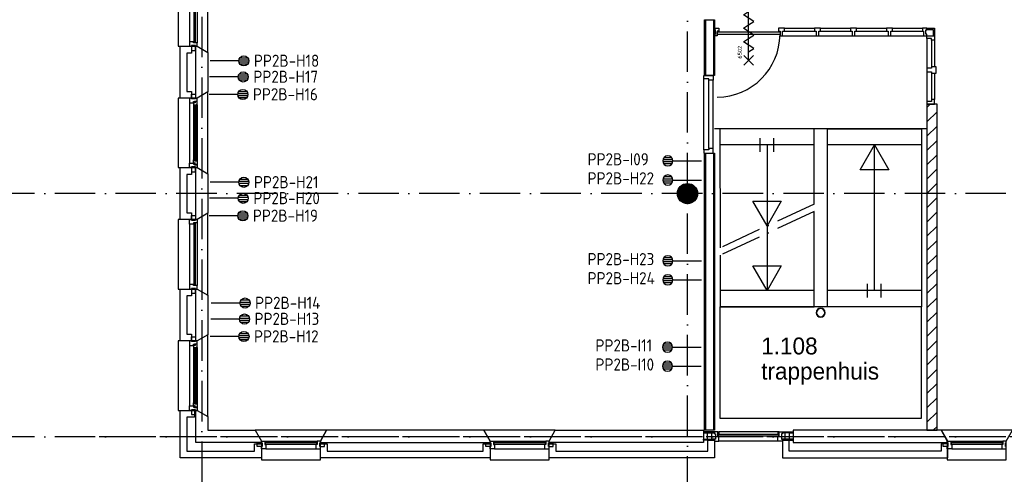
# Model space of a CAD drawing. Header units: millimetres. Extents: x -6587 to 112313, y 244 to 84344.
# Tile 25 of 42: x 65275 to 79872, y 8742 to 15484. Entities that reach past the tile are written whole.
import ezdxf
from ezdxf.enums import TextEntityAlignment as Align

# ---------------------------------------------------------------- set-up
doc = ezdxf.new("R2010")
doc.units = ezdxf.units.MM
doc.header["$LTSCALE"] = 100
doc.linetypes.add('DASHDOT', pattern=[9, 6, -1.5, 0, -1.5])
doc.layers.get('0').update_dxf_attribs({"linetype": 'CONTINUOUS'})
for name, color, linetype in [('AL$1----_ALGEMEEN', 7, 'CONTINUOUS'), ('AL$2----_RENVOOI', 7, 'CONTINUOUS'), ('AL$7----_STRAMIEN', 1, 'DASHDOT'), ('AL21----_BUITENWAND', 4, 'CONTINUOUS'), ('AL21K---_ISOLATIE', 1, 'CONTINUOUS'), ('AL22----_BINNENWAND', 7, 'CONTINUOUS'), ('AL24----_TRAPPEN', 7, 'CONTINUOUS'), ('AL28----_KONSTRUKTIE', 3, 'CONTINUOUS'), ('AL31----_BUITENKOZ', 7, 'CONTINUOUS'), ('AL32----_BINNENKOZ', 7, 'CONTINUOUS'), ('AL65----_BEVEILIGING', 7, 'CONTINUOUS'), ('ALN-----_BLOCKNAAM', 2, 'CONTINUOUS'), ('ALXAA---_GEWBETON', 12, 'CONTINUOUS'), ('ALXAB---_PREFABBETON', 1, 'CONTINUOUS'), ('ALXOU---_GLAS', 7, 'CONTINUOUS'), ('BOUW', 8, 'CONTINUOUS'), ('EB6441--_ATTRIB', 2, 'CONTINUOUS'), ('EL6441--_DATACOM', 3, 'CONTINUOUS')]:
    doc.layers.add(name, color=color, linetype=linetype)
doc.styles.add('1_8', font='iso', dxfattribs={"width": 0.7, "height": 1.8})
doc.styles.add('BURO-025', font='BUROFONT.shx', dxfattribs={"height": 250})
doc.styles.get("Standard").update_dxf_attribs({"font": 'iso.shx'})

# ---------------------------------------------------------------- blocks, each defined once
blk = doc.blocks.new('ES4X2')
for p, q in [((-0.45, 1.4), (-0.45, 2.6)), ((-0.15, 1.27), (-0.15, 2.73)), ((0.15, 1.27), (0.15, 2.73)), ((0.45, 1.4), (0.45, 2.6)), ((0, 1.25), (0, -3))]:
    blk.add_line(p, q)
blk.add_circle((0, 2), 0.75)
at = {"style": '1_8', "flags": 8}
for tag, p in [('NUMMER', (1.25, 3.5)), ('CODE', (-1.25, 3.5))]:
    blk.add_attdef(tag, text='', height=1.8, rotation=90, dxfattribs=at).set_placement(p, align=Align.MIDDLE_LEFT)
blk.add_attdef('M_CODE', text='', height=1.8, dxfattribs=at).set_placement((0, 0), align=Align.MIDDLE_CENTER)
blk = doc.blocks.new('RONDBUIS219X8')
at = {"color": 0, "linetype": 'Continuous'}
for points in [[(109.55, 0, 1), (-109.55, 0, 1)], [(101.55, 0, 1), (-101.55, 0, 1)]]:
    blk.add_lwpolyline(points, format="xyb", close=True, dxfattribs=at)
blk = doc.blocks.new('6502')
at = {"layer": 'AL65----_BEVEILIGING', "linetype": 'Continuous'}
for points in [[(-495, -70), (-355, 70)], [(-495, 70), (-355, -70)], [(-425, 0), (425, 0)], [(-300, 0), (-250, -75), (-150, 75), (-100, 0)], [(-100, 0), (-50, -75), (50, 75), (100, 0)], [(100, 0), (150, -75), (250, 75), (300, 0)], [(355, -70), (495, 70)], [(355, 70), (495, -70)]]:
    blk.add_lwpolyline(points, dxfattribs=at)
at = {"layer": 'ALN-----_BLOCKNAAM', "linetype": 'Continuous'}
blk.add_text('6502', height=61, dxfattribs=at).set_placement((-400, 100))
blk = doc.blocks.new('VER90')
at = {"linetype": 'Continuous'}
blk.add_lwpolyline([(45, 139), (-45, 139), (-45, 67), (-28, 67), (-28, 0), (28, 0), (28, 67), (45, 67)], close=True, dxfattribs=at)
at = {"layer": 'ALN-----_BLOCKNAAM', "linetype": 'Continuous'}
blk.add_text('VER90', height=1, dxfattribs=at).set_placement((0, 0))

msp = doc.modelspace()

# ---------------------------------------------------------------- hatches: boundary and pattern name
at = {"layer": 'ALXAA---_GEWBETON'}
h = msp.add_hatch(dxfattribs=at)
h.set_pattern_fill('GEWPBET', color=8, scale=100, angle=90, style=0)
h.set_pattern_definition([(90, (75174.838, 12904.99), (-20, 1e-15), [])])
edge = h.paths.add_edge_path()
edge.add_arc((75174.8, 12905), 150, 0, 360)

# ---------------------------------------------------------------- linework, layer by layer
at = {"color": 8, "linetype": 'Continuous'}
for points in [[(78838.8, 15245), (78838.8, 15178), (78791.8, 15178), (78791.8, 15205), (78724.8, 15205), (78724.8, 15245)], [(78838.8, 14231), (78838.8, 14298), (78791.8, 14298), (78791.8, 14271), (78724.8, 14271), (78724.8, 14231)]]:
    msp.add_lwpolyline(points, close=True, dxfattribs=at)
msp.add_arc((75608, 15273.8), 938.9, 270.53799, 359.46201, dxfattribs=at)
at = {"layer": 'AL$1----_ALGEMEEN', "color": 8}
msp.add_lwpolyline([(77248.7, 13186), (77248.7, 13186)], dxfattribs=at)
at = {"layer": 'AL$2----_RENVOOI', "color": 8}
for p, q in [((78724.3, 13866), (75577.3, 13866)), ((77051.5, 13626), (75656.8, 13626)), ((78643.3, 13626), (77251.5, 13626)), ((77051.7, 11466), (75657.5, 11466)), ((78654.2, 11466.2), (77262.4, 11466.2))]:
    msp.add_line(p, q, dxfattribs=at)
at = {"layer": 'AL$7----_STRAMIEN', "color": 1}
for p, q in [((67974.8, 76734.4), (67974.8, 7566.2)), ((75174.8, 7509.2), (75174.8, 54196.6)), ((94298.3, 12904.9), (16060, 12904.9)), ((94298.3, 9298.7), (16060, 9298.7)), ((66451.1, 9305), (84848.1, 9305))]:
    msp.add_line(p, q, dxfattribs=at)
at = {"layer": 'AL21----_BUITENWAND', "color": 8}
for p, q in [((67654.8, 14320), (67654.8, 15090)), ((67654.8, 15090), (67823.8, 15090)), ((67823.8, 15090), (67823.8, 14990)), ((67823.8, 14990), (67754.8, 14990)), ((67754.8, 14990), (67754.8, 14420)), ((67823.8, 14320), (67654.8, 14320)), ((67754.8, 14420), (67823.8, 14420)), ((67823.8, 14420), (67823.8, 14320)), ((67654.8, 12520), (67654.8, 13290)), ((67654.8, 13290), (67823.8, 13290)), ((67823.8, 13290), (67823.8, 13190)), ((67823.8, 13190), (67754.8, 13190)), ((67754.8, 13190), (67754.8, 12620)), ((67754.8, 12620), (67823.8, 12620)), ((67823.8, 12620), (67823.8, 12520)), ((67823.8, 12520), (67654.8, 12520)), ((67654.8, 10720), (67654.8, 11490)), ((67654.8, 11490), (67823.8, 11490)), ((67823.8, 11390), (67754.8, 11390)), ((67754.8, 11390), (67754.8, 10820)), ((67823.8, 11490), (67823.8, 11390)), ((67754.8, 10820), (67823.8, 10820)), ((67823.8, 10820), (67823.8, 10720)), ((67823.8, 10720), (67654.8, 10720)), ((67654.8, 8985), (67654.8, 9690)), ((67654.8, 9690), (67864.8, 9690)), ((67864.8, 9690), (67864.8, 9590)), ((67864.8, 9590), (67754.8, 9590)), ((67754.8, 9590), (67754.8, 9085)), ((75474.8, 9085), (75474.8, 9250.5)), ((75474.8, 9250.5), (75574.8, 9250.5)), ((75574.8, 9250.5), (75574.8, 8985)), ((76683.8, 9250.5), (76583.8, 9250.5)), ((76583.8, 9250.5), (76583.8, 8985)), ((76683.8, 9085), (76683.8, 9250.5)), ((67754.8, 9085), (68757.8, 9085)), ((68757.8, 9085), (68757.8, 9195)), ((68757.8, 9195), (68857.8, 9195)), ((68857.8, 9195), (68857.8, 8985)), ((69732.8, 8985), (69732.8, 9195)), ((69732.8, 9195), (69832.8, 9195)), ((69832.8, 9195), (69832.8, 9085)), ((69832.8, 9085), (72147.8, 9085)), ((72147.8, 9085), (72147.8, 9195)), ((72147.8, 9195), (72247.8, 9195)), ((72247.8, 9195), (72247.8, 8985)), ((73122.8, 8985), (73122.8, 9195)), ((73122.8, 9195), (73222.8, 9195)), ((73222.8, 9195), (73222.8, 9085)), ((73222.8, 9085), (75474.8, 9085)), ((78934.8, 9085), (76683.8, 9085)), ((78934.8, 9195), (78934.8, 9085)), ((79034.8, 9195), (78934.8, 9195)), ((79034.8, 8985), (79034.8, 9195)), ((68857.8, 8985), (67654.8, 8985)), ((72247.8, 8985), (69732.8, 8985)), ((75574.8, 8985), (73122.8, 8985)), ((76583.8, 8985), (79034.8, 8985))]:
    msp.add_line(p, q, dxfattribs=at)
at = {"layer": 'AL21K---_ISOLATIE', "color": 8, "linetype": 'Continuous'}
for p, q in [((67884.8, 14420), (67884.8, 14990)), ((67884.8, 12620), (67884.8, 13190)), ((67884.8, 10820), (67884.8, 11390))]:
    msp.add_line(p, q, dxfattribs=at)
at = {"layer": 'AL22----_BINNENWAND', "color": 8}
for p, q in [((75424.8, 14655), (75424.8, 15484)), ((75424.8, 15484), (75574.8, 15484)), ((75574.8, 15484), (75574.8, 14655)), ((75574.8, 14655), (75424.8, 14655)), ((75424.8, 9395), (75424.8, 13505)), ((75424.8, 13505), (75574.8, 13505)), ((75574.8, 13505), (75574.8, 9395)), ((75574.8, 9395), (75424.8, 9395))]:
    msp.add_line(p, q, dxfattribs=at)
at = {"layer": 'AL22----_BINNENWAND', "color": 8, "linetype": 'Continuous'}
for p, q in [((75439.8, 15484), (75439.8, 14655)), ((75559.8, 15484), (75559.8, 14655)), ((75439.8, 13505), (75439.8, 9395)), ((75559.8, 13505), (75559.8, 9395))]:
    msp.add_line(p, q, dxfattribs=at)
at = {"layer": 'AL24----_TRAPPEN', "color": 8}
for points in [[(75656.8, 13866), (75658.2, 12101.6)], [(77051.5, 12749.1), (77051.5, 13866), (75656.8, 13866)], [(76254.2, 13526), (76254.2, 13726)], [(76454.2, 13526), (76454.2, 13726)], [(76354.2, 13626), (76354.2, 11466)], [(77946, 11466), (77946, 13626)], [(75658.2, 11991.3), (75657.1, 11226), (77051.5, 11226), (77052.8, 12639.5)], [(77846, 11366), (77846, 11566)], [(78046, 11366), (78046, 11566)]]:
    msp.add_lwpolyline(points, dxfattribs=at)
for points in [[(78643.3, 13866), (78643.3, 11226), (77251.5, 11226), (77251.5, 13866)], [(77947.4, 13626), (78159, 13259.5), (77735.8, 13259.5)], [(76354.2, 12426), (76142.5, 12792.5), (76565.8, 12792.5)], [(76354.2, 11466), (76142.5, 11832.5), (76565.8, 11832.5)], [(75656.8, 11226), (75656.8, 9576), (78643.3, 9576), (78643.3, 11226)]]:
    msp.add_lwpolyline(points, close=True, dxfattribs=at)
at = {"layer": 'AL24----_TRAPPEN', "color": 8, "linetype": 'DASHDOT'}
for points in [[(77052.8, 12749.8), (75658.2, 12101.6)], [(77052.8, 12639.5), (75658.2, 11991.3)]]:
    msp.add_lwpolyline(points, dxfattribs=at)
at = {"layer": 'AL28----_KONSTRUKTIE', "color": 8}
for p, q in [((67884.8, 15090), (67904.8, 15090)), ((67884.8, 14320), (67884.8, 15090)), ((67904.8, 15090), (68064.8, 14997.6)), ((68064.8, 14997.6), (68064.8, 14412.4)), ((67904.8, 14320), (67884.8, 14320)), ((68064.8, 14412.4), (67904.8, 14320)), ((78874.8, 14231), (78724.8, 14231)), ((78724.8, 14231), (78724.8, 9395)), ((78874.8, 9395), (78874.8, 14231)), ((67884.8, 13290), (67904.8, 13290)), ((67884.8, 12520), (67884.8, 13290)), ((67904.8, 13290), (68064.8, 13197.6)), ((68064.8, 13197.6), (68064.8, 12612.4)), ((68064.8, 12612.4), (67904.8, 12520)), ((67904.8, 12520), (67884.8, 12520)), ((67884.8, 11490), (67904.8, 11490)), ((67884.8, 10720), (67884.8, 11490)), ((67904.8, 11490), (68064.8, 11397.6)), ((68064.8, 11397.6), (68064.8, 10812.4)), ((68064.8, 10812.4), (67904.8, 10720)), ((67904.8, 10720), (67884.8, 10720)), ((69825.2, 9395), (69732.8, 9235)), ((72155.5, 9395), (69825.2, 9395)), ((72247.8, 9235), (72155.5, 9395)), ((78724.8, 9395), (78874.8, 9395)), ((69732.8, 9235), (69732.8, 9215)), ((69732.8, 9215), (72247.8, 9215)), ((72247.8, 9215), (72247.8, 9235))]:
    msp.add_line(p, q, dxfattribs=at)
at = {"layer": 'AL28----_KONSTRUKTIE', "color": 8, "linetype": 'Continuous'}
for p, q in [((67884.8, 9690), (67904.8, 9690)), ((67884.8, 9215), (67884.8, 9690)), ((67904.8, 9690), (68064.8, 9597.6)), ((68064.8, 9597.6), (68064.8, 9395)), ((68064.8, 9395), (68765.5, 9395)), ((68765.5, 9395), (68857.8, 9235)), ((73122.8, 9235), (73215.2, 9395)), ((73215.2, 9395), (75414.8, 9395)), ((75414.8, 9395), (75414.8, 9215)), ((78942.5, 9395), (76743.8, 9395)), ((76743.8, 9395), (76743.8, 9215)), ((79034.8, 9235), (78942.5, 9395)), ((68857.8, 9215), (67884.8, 9215)), ((68857.8, 9235), (68857.8, 9215)), ((73122.8, 9215), (73122.8, 9235)), ((75414.8, 9215), (73122.8, 9215)), ((76743.8, 9215), (79034.8, 9215)), ((79034.8, 9215), (79034.8, 9235))]:
    msp.add_line(p, q, dxfattribs=at)
at = {"layer": 'AL28----_KONSTRUKTIE', "color": 8}
msp.add_circle((75174.8, 12905), 150, dxfattribs=at)
at = {"layer": 'AL31----_BUITENKOZ', "color": 8}
for points in [[(67904.8, 15090), (68064.8, 14997.6), (68064.8, 16212.4), (67904.8, 16120), (67624.8, 16120), (67624.8, 15090)], [(67879.8, 15100), (67823.8, 15100), (67823.8, 15029), (67879.8, 15029)], [(67904.8, 13290), (68064.8, 13197.6), (68064.8, 14412.4), (67904.8, 14320), (67624.8, 14320), (67624.8, 13290)], [(67904.8, 14320), (67879.8, 14320), (67879.8, 14310), (67823.8, 14310), (67823.8, 14320), (67790.8, 14320), (67790.8, 14253), (67853.8, 14253), (67853.8, 14270), (67868.8, 14270), (67868.8, 14276), (67904.8, 14276)], [(67879.8, 14310), (67823.8, 14310), (67823.8, 14381), (67879.8, 14381)], [(67907.8, 14263.3), (67903.6, 14265.7), (67903.6, 14272.8), (67873.8, 14272.8), (67873.8, 14250.3), (67868.8, 14250.3), (67868.8, 14258.3), (67853.8, 14258.3), (67853.8, 14253), (67853.8, 14205.9), (67866.8, 14203.8), (67866.8, 14220.8), (67907.8, 14220.8)], [(67905.5, 14220.8), (67892, 14220.8), (67892, 14203.8), (67905.5, 14203.8)], [(67904.8, 13290), (67879.8, 13290), (67879.8, 13300), (67823.8, 13300), (67823.8, 13290), (67790.8, 13290), (67790.8, 13357), (67853.8, 13357), (67853.8, 13340), (67868.8, 13340), (67868.8, 13334), (67904.8, 13334)], [(67879.8, 13300), (67823.8, 13300), (67823.8, 13229), (67879.8, 13229)], [(67907.8, 13346.7), (67903.6, 13344.2), (67903.6, 13337.2), (67873.8, 13337.2), (67873.8, 13359.7), (67868.8, 13359.7), (67868.8, 13351.7), (67853.8, 13351.7), (67853.8, 13357), (67853.8, 13404.1), (67866.8, 13406.2), (67866.8, 13389.2), (67907.8, 13389.2)], [(67905.5, 13389.2), (67892, 13389.2), (67892, 13406.2), (67905.5, 13406.2)], [(67904.8, 11490), (68064.8, 11397.6), (68064.8, 12612.4), (67904.8, 12520), (67624.8, 12520), (67624.8, 11490)], [(67879.8, 12510), (67823.8, 12510), (67823.8, 12581), (67879.8, 12581)], [(67879.8, 11500), (67823.8, 11500), (67823.8, 11429), (67879.8, 11429)], [(67904.8, 9690), (68064.8, 9597.6), (68064.8, 10812.4), (67904.8, 10720), (67624.8, 10720), (67624.8, 9690)], [(67904.8, 10720), (67879.8, 10720), (67879.8, 10710), (67823.8, 10710), (67823.8, 10720), (67790.8, 10720), (67790.8, 10653), (67853.8, 10653), (67853.8, 10670), (67868.8, 10670), (67868.8, 10676), (67904.8, 10676)], [(67879.8, 10710), (67823.8, 10710), (67823.8, 10781), (67879.8, 10781)], [(67907.8, 10663.3), (67903.6, 10665.7), (67903.6, 10672.8), (67873.8, 10672.8), (67873.8, 10650.3), (67868.8, 10650.3), (67868.8, 10658.3), (67853.8, 10658.3), (67853.8, 10653), (67853.8, 10605.9), (67866.8, 10603.8), (67866.8, 10620.8), (67907.8, 10620.8)], [(67905.5, 10620.8), (67892, 10620.8), (67892, 10603.8), (67905.5, 10603.8)], [(67907.8, 9746.7), (67903.6, 9744.2), (67903.6, 9737.2), (67873.8, 9737.2), (67873.8, 9759.7), (67868.8, 9759.7), (67868.8, 9751.7), (67853.8, 9751.7), (67853.8, 9757), (67853.8, 9804.1), (67866.8, 9806.2), (67866.8, 9789.2), (67907.8, 9789.2)], [(67905.5, 9789.2), (67892, 9789.2), (67892, 9806.2), (67905.5, 9806.2)], [(67904.8, 9690), (67879.8, 9690), (67879.8, 9700), (67823.8, 9700), (67823.8, 9690), (67790.8, 9690), (67790.8, 9757), (67853.8, 9757), (67853.8, 9740), (67868.8, 9740), (67868.8, 9734), (67904.8, 9734)], [(67879.8, 9700), (67823.8, 9700), (67823.8, 9629), (67879.8, 9629)], [(69732.8, 9235), (69825.2, 9395), (68765.5, 9395), (68857.8, 9235), (68857.8, 8955), (69732.8, 8955)], [(73122.8, 9235), (73215.2, 9395), (72155.5, 9395), (72247.8, 9235), (72247.8, 8955), (73122.8, 8955)], [(79901.8, 9235), (79994.2, 9395), (78934.5, 9395), (79026.8, 9235), (79026.8, 8955), (79901.8, 8955)], [(68867.8, 9210), (68867.8, 9154), (68796.8, 9154), (68796.8, 9210)], [(69722.8, 9210), (69722.8, 9154), (69793.8, 9154), (69793.8, 9210)], [(72257.8, 9210), (72257.8, 9154), (72186.8, 9154), (72186.8, 9210)], [(73112.8, 9210), (73112.8, 9154), (73183.8, 9154), (73183.8, 9210)], [(79036.8, 9210), (79036.8, 9154), (78965.8, 9154), (78965.8, 9210)]]:
    msp.add_lwpolyline(points, close=True, dxfattribs=at)
at = {"layer": 'AL31----_BUITENKOZ', "color": 8, "linetype": 'Continuous'}
for points in [[(67878.8, 16065), (67857.8, 16065), (67857.8, 15145), (67878.8, 15145)], [(67904.8, 15140), (67904.8, 15140), (67853.8, 15140), (67853.8, 15157), (67790.8, 15157), (67790.8, 15157), (67790.8, 15157), (67790.8, 15157), (67790.8, 15157), (67790.8, 15090), (67823.8, 15090), (67823.8, 15100), (67879.8, 15100), (67879.8, 15090), (67879.8, 15090), (67904.8, 15090)], [(67889.8, 14218.8), (67868.8, 14218.8), (67868.8, 13391.2), (67889.8, 13391.2)], [(67904.8, 12470), (67904.8, 12470), (67853.8, 12470), (67853.8, 12453), (67790.8, 12453), (67790.8, 12453), (67790.8, 12453), (67790.8, 12453), (67790.8, 12453), (67790.8, 12520), (67823.8, 12520), (67823.8, 12510), (67879.8, 12510), (67879.8, 12520), (67879.8, 12520), (67904.8, 12520)], [(67878.8, 12465), (67857.8, 12465), (67857.8, 11545), (67878.8, 11545)], [(67904.8, 11540), (67904.8, 11540), (67853.8, 11540), (67853.8, 11557), (67790.8, 11557), (67790.8, 11557), (67790.8, 11557), (67790.8, 11557), (67790.8, 11557), (67790.8, 11490), (67823.8, 11490), (67823.8, 11500), (67879.8, 11500), (67879.8, 11490), (67879.8, 11490), (67904.8, 11490)], [(67889.8, 10618.8), (67868.8, 10618.8), (67868.8, 9791.2), (67889.8, 9791.2)], [(75574.8, 9359), (75574.8, 9374), (75414.8, 9374), (75414.8, 9359)], [(75414.8, 9359), (75414.8, 9265.5), (75470.8, 9265.5), (75470.8, 9359)], [(75574.8, 9359), (75574.8, 9344.5), (75588.8, 9344.5), (75588.8, 9265.5), (75574.8, 9265.5), (75574.8, 9265.5), (75533.8, 9265.5), (75533.8, 9359)], [(75624.8, 9374), (75574.8, 9374), (75574.8, 9368), (75574.8, 9354), (75574.8, 9354), (75574.8, 9344.5), (75588.8, 9344.5), (75588.8, 9264.5), (75574.8, 9264.5), (75574.8, 9255), (75574.8, 9255), (75574.8, 9241), (75574.8, 9235), (75593.8, 9235), (75641.8, 9235), (75641.8, 9242), (75641.8, 9246), (75641.8, 9254), (75641.8, 9307), (75624.8, 9307)], [(75641.8, 9374), (75641.8, 9336), (75624.8, 9336), (75624.8, 9374)], [(76533.8, 9374), (76583.8, 9374), (76583.8, 9368), (76583.8, 9354), (76583.8, 9354), (76583.8, 9344.5), (76569.8, 9344.5), (76569.8, 9264.5), (76583.8, 9264.5), (76583.8, 9255), (76583.8, 9255), (76583.8, 9241), (76583.8, 9235), (76564.9, 9235), (76516.8, 9235), (76516.8, 9242), (76516.8, 9246), (76516.8, 9254), (76516.8, 9307), (76533.8, 9307)], [(76516.8, 9374), (76516.8, 9336), (76533.8, 9336), (76533.8, 9374)], [(76583.8, 9359), (76583.8, 9344.5), (76569.8, 9344.5), (76569.8, 9265.5), (76583.8, 9265.5), (76583.8, 9265.5), (76624.8, 9265.5), (76624.8, 9359)], [(76583.8, 9359), (76583.8, 9374), (76743.8, 9374), (76743.8, 9359)], [(76743.8, 9359), (76743.8, 9265.5), (76687.8, 9265.5), (76687.8, 9359)], [(68907.8, 9235), (68907.8, 9235), (68907.8, 9184), (68924.8, 9184), (68924.8, 9121), (68924.8, 9121), (68924.8, 9121), (68924.8, 9121), (68924.8, 9121), (68857.8, 9121), (68857.8, 9154), (68867.8, 9154), (68867.8, 9210), (68857.8, 9210), (68857.8, 9210), (68857.8, 9235)], [(68912.8, 9209), (68912.8, 9188), (69677.8, 9188), (69677.8, 9209)], [(69682.8, 9235), (69682.8, 9235), (69682.8, 9184), (69665.8, 9184), (69665.8, 9121), (69665.8, 9121), (69665.8, 9121), (69665.8, 9121), (69665.8, 9121), (69732.8, 9121), (69732.8, 9154), (69722.8, 9154), (69722.8, 9210), (69732.8, 9210), (69732.8, 9210), (69732.8, 9235)], [(72297.8, 9235), (72297.8, 9235), (72297.8, 9184), (72314.8, 9184), (72314.8, 9121), (72314.8, 9121), (72314.8, 9121), (72314.8, 9121), (72314.8, 9121), (72247.8, 9121), (72247.8, 9154), (72257.8, 9154), (72257.8, 9210), (72247.8, 9210), (72247.8, 9210), (72247.8, 9235)], [(72302.8, 9209), (72302.8, 9188), (73067.8, 9188), (73067.8, 9209)], [(73072.8, 9235), (73072.8, 9235), (73072.8, 9184), (73055.8, 9184), (73055.8, 9121), (73055.8, 9121), (73055.8, 9121), (73055.8, 9121), (73055.8, 9121), (73122.8, 9121), (73122.8, 9154), (73112.8, 9154), (73112.8, 9210), (73122.8, 9210), (73122.8, 9210), (73122.8, 9235)], [(75574.8, 9265.5), (75574.8, 9250.5), (75414.8, 9250.5), (75414.8, 9265.5)], [(76583.8, 9265.5), (76583.8, 9250.5), (76743.8, 9250.5), (76743.8, 9265.5)], [(79076.8, 9235), (79076.8, 9235), (79076.8, 9184), (79093.8, 9184), (79093.8, 9121), (79093.8, 9121), (79093.8, 9121), (79093.8, 9121), (79093.8, 9121), (79026.8, 9121), (79026.8, 9154), (79036.8, 9154), (79036.8, 9210), (79026.8, 9210), (79026.8, 9210), (79026.8, 9235)], [(79081.8, 9209), (79081.8, 9188), (79846.8, 9188), (79846.8, 9209)], [(79851.8, 9235), (79851.8, 9235), (79851.8, 9184), (79834.8, 9184), (79834.8, 9121), (79834.8, 9121), (79834.8, 9121), (79834.8, 9121), (79834.8, 9121), (79901.8, 9121), (79901.8, 9154), (79891.8, 9154), (79891.8, 9210), (79901.8, 9210), (79901.8, 9210), (79901.8, 9235)]]:
    msp.add_lwpolyline(points, close=True, dxfattribs=at)
at = {"layer": 'AL31----_BUITENKOZ', "color": 8}
for points in [[(67904.8, 16070), (67904.8, 15140)], [(67790.8, 16053), (67790.8, 15157)], [(67790.8, 14253), (67790.8, 13357)], [(67853.8, 14205.9), (67853.8, 13404.1)], [(67907.8, 14220.8), (67907.8, 13389.2)], [(67790.8, 12453), (67790.8, 11557)], [(67904.8, 12470), (67904.8, 11540)], [(67790.8, 10653), (67790.8, 9757)], [(67853.8, 10605.9), (67853.8, 9804.1)], [(67907.8, 10620.8), (67907.8, 9789.2)], [(76516.8, 9374), (75641.8, 9374)], [(68907.8, 9235), (69682.8, 9235)], [(72297.8, 9235), (73072.8, 9235)], [(76516.8, 9235), (75641.8, 9235)], [(79076.8, 9235), (79851.8, 9235)], [(68924.8, 9121), (69665.8, 9121)], [(72314.8, 9121), (73055.8, 9121)], [(79093.8, 9121), (79834.8, 9121)]]:
    msp.add_lwpolyline(points, dxfattribs=at)
at = {"layer": 'AL32----_BINNENKOZ', "color": 8}
for p, q in [((75574.8, 15336), (75574.8, 15359)), ((75574.8, 15359), (75641.8, 15359)), ((75591.8, 15336), (75574.8, 15336)), ((75591.8, 15269), (75591.8, 15336)), ((75641.8, 15359), (75641.8, 15312)), ((78724.8, 15359), (78657.8, 15359)), ((78657.8, 15359), (78657.8, 15312)), ((78707.8, 15269), (78707.8, 15336)), ((78707.8, 15336), (78724.8, 15336)), ((78720.7, 15359), (78838.8, 15359)), ((78720.7, 15339), (78818.8, 15339)), ((78724.8, 15336), (78724.8, 15359)), ((78818.8, 15339), (78818.8, 15245)), ((78838.8, 15359), (78838.8, 15245)), ((75574.8, 15245), (75574.8, 15269)), ((75574.8, 15269), (75591.8, 15269)), ((75614.8, 15245), (75574.8, 15245)), ((75641.8, 15312), (75614.8, 15312)), ((75614.8, 15312), (75614.8, 15245)), ((78657.8, 15312), (78674.8, 15312)), ((78674.8, 15312), (78674.8, 15245)), ((78674.8, 15245), (78724.8, 15245)), ((78724.8, 15269), (78707.8, 15269)), ((78724.8, 15245), (78724.8, 15269))]:
    msp.add_line(p, q, dxfattribs=at)
for points in [[(76611.8, 15359), (76521.8, 15359), (76521.8, 15312), (76548.8, 15312), (76548.8, 15245), (76584.8, 15245), (76584.8, 15312), (76611.8, 15312)], [(77145.8, 15359), (77055.8, 15359), (77055.8, 15312), (77080.8, 15312), (77080.8, 15245), (77120.8, 15245), (77120.8, 15312), (77145.8, 15312)], [(77679.8, 15359), (77589.8, 15359), (77589.8, 15312), (77614.8, 15312), (77614.8, 15245), (77654.8, 15245), (77654.8, 15312), (77679.8, 15312)], [(78213.8, 15359), (78123.8, 15359), (78123.8, 15312), (78148.8, 15312), (78148.8, 15245), (78188.8, 15245), (78188.8, 15312), (78213.8, 15312)], [(75616.8, 15265), (75616.8, 15306), (76546.8, 15306), (76546.8, 15265)]]:
    msp.add_lwpolyline(points, close=True, dxfattribs=at)
for points in [[(76611.8, 15359), (77055.8, 15359)], [(77145.8, 15359), (77589.8, 15359)], [(77679.8, 15359), (78123.8, 15359)], [(78213.8, 15359), (78657.8, 15359)], [(76584.8, 15245), (77080.8, 15245)], [(76611.8, 15312), (77055.8, 15312)], [(77118.8, 15245), (77614.8, 15245)], [(77145.8, 15312), (77589.8, 15312)], [(77652.8, 15245), (78148.8, 15245)], [(77679.8, 15312), (78123.8, 15312)], [(78188.8, 15245), (78690.8, 15245)], [(78213.8, 15312), (78657.8, 15312)], [(78791.8, 15178), (78791.8, 14783)], [(78838.8, 15178), (78838.8, 14783)], [(75417.8, 14655), (75556.8, 14655), (75556.8, 14588), (75493.8, 14588), (75493.8, 14605), (75417.8, 14605), (75417.8, 14655)], [(75417.8, 13555), (75417.8, 14605)], [(78791.8, 14693), (78791.8, 14298)], [(78838.8, 14693), (78838.8, 14298)], [(75493.8, 13572), (75493.8, 14588)], [(75556.8, 13572), (75556.8, 14588)], [(75417.8, 13505), (75556.8, 13505), (75556.8, 13572), (75493.8, 13572), (75493.8, 13555), (75417.8, 13555), (75417.8, 13505)]]:
    msp.add_lwpolyline(points, dxfattribs=at)
at = {"layer": 'AL32----_BINNENKOZ', "color": 8, "linetype": 'Continuous'}
msp.add_lwpolyline([(78724.8, 15205), (78724.8, 14271)], dxfattribs=at)
at = {"layer": 'ALXAB---_PREFABBETON', "color": 8}
for p, q in [((78724.8, 14180.8), (78775, 14231)), ((78724.8, 13968.7), (78874.8, 14118.7)), ((78724.8, 13756.5), (78874.8, 13906.5)), ((78724.8, 13544.4), (78874.8, 13694.4)), ((78724.8, 13332.3), (78874.8, 13482.3)), ((78724.8, 13120.2), (78874.8, 13270.2)), ((78724.8, 12908), (78874.8, 13058)), ((78724.8, 12695.9), (78874.8, 12845.9)), ((78724.8, 12483.8), (78874.8, 12633.8)), ((78724.8, 12271.6), (78874.8, 12421.6)), ((78724.8, 12059.5), (78874.8, 12209.5)), ((78724.8, 11847.4), (78874.8, 11997.4)), ((78724.8, 11635.2), (78874.8, 11785.2)), ((78724.8, 11423.1), (78874.8, 11573.1)), ((78724.8, 11211), (78874.8, 11361)), ((78724.8, 10998.8), (78874.8, 11148.8)), ((78724.8, 10786.7), (78874.8, 10936.7)), ((78724.8, 10574.6), (78874.8, 10724.6)), ((78724.8, 10362.4), (78874.8, 10512.4)), ((78724.8, 10150.3), (78874.8, 10300.3)), ((78724.8, 9938.2), (78874.8, 10088.2)), ((78724.8, 9726), (78874.8, 9876)), ((78724.8, 9513.9), (78874.8, 9663.9)), ((78818.1, 9395), (78874.8, 9451.8))]:
    msp.add_line(p, q, dxfattribs=at)
at = {"layer": 'ALXOU---_GLAS', "color": 8}
msp.add_lwpolyline([(76529.8, 9311), (76529.8, 9333), (75628.8, 9333), (75628.8, 9311)], close=True, dxfattribs=at)

# ---------------------------------------------------------------- block references
at = {"layer": 'AL$1----_ALGEMEEN', "color": 8, "rotation": 270}
msp.add_blockref('VER90', (78724.8, 14738), dxfattribs=at)
at = {"layer": 'AL28----_KONSTRUKTIE', "color": 8, "xscale": 0.6, "yscale": 0.6, "zscale": 0.6}
msp.add_blockref('RONDBUIS219X8', (77150.1, 11139), dxfattribs=at)
at = {"layer": 'AL65----_BEVEILIGING', "color": 8, "rotation": 90}
msp.add_blockref('6502', (76081.8, 15306), dxfattribs=at)
at = {"layer": 'EL6441--_DATACOM'}
ref = msp.add_blockref('ES4X2', (68398, 14872.3), dxfattribs=dict(at, xscale=100, yscale=100, zscale=100, rotation=270))
ref.add_attrib('CODE', 'PP2B-H18', dxfattribs={"layer": 'EB6441--_ATTRIB', "color": 1, "height": 180, "style": '1_8', "flags": 8}).set_placement((68748, 14875.3), align=Align.MIDDLE_LEFT)
ref = msp.add_blockref('ES4X2', (68389.3, 14634.9), dxfattribs=dict(at, xscale=100, yscale=100, zscale=100, rotation=270))
ref.add_attrib('CODE', 'PP2B-H17', dxfattribs={"layer": 'EB6441--_ATTRIB', "color": 1, "height": 180, "style": '1_8', "flags": 8}).set_placement((68739.3, 14637.9), align=Align.MIDDLE_LEFT)
ref = msp.add_blockref('ES4X2', (68382.3, 14374.9), dxfattribs=dict(at, xscale=100, yscale=100, zscale=100, rotation=270))
ref.add_attrib('CODE', 'PP2B-H16', dxfattribs={"layer": 'EB6441--_ATTRIB', "color": 1, "height": 180, "style": '1_8', "flags": 8}).set_placement((68732.3, 14377.9), align=Align.MIDDLE_LEFT)
ref = msp.add_blockref('ES4X2', (75083, 13389.5), dxfattribs=dict(at, xscale=-100, yscale=100, zscale=100, rotation=90))
ref.add_attrib('CODE', 'PP2B-I09', dxfattribs={"layer": 'EB6441--_ATTRIB', "color": 1, "height": 180, "style": '1_8', "flags": 8}).set_placement((73694, 13414.5), align=Align.MIDDLE_LEFT)
ref = msp.add_blockref('ES4X2', (68398, 13072.3), dxfattribs=dict(at, xscale=100, yscale=100, zscale=100, rotation=270))
ref.add_attrib('CODE', 'PP2B-H21', dxfattribs={"layer": 'EB6441--_ATTRIB', "color": 1, "height": 180, "style": '1_8', "flags": 8}).set_placement((68748, 13075.3), align=Align.MIDDLE_LEFT)
ref = msp.add_blockref('ES4X2', (75083, 13106.5), dxfattribs=dict(at, xscale=-100, yscale=100, zscale=100, rotation=90))
ref.add_attrib('CODE', 'PP2B-H22', dxfattribs={"layer": 'EB6441--_ATTRIB', "color": 1, "height": 180, "style": '1_8', "flags": 8}).set_placement((73694, 13131.5), align=Align.MIDDLE_LEFT)
ref = msp.add_blockref('ES4X2', (68389.3, 12834.9), dxfattribs=dict(at, xscale=100, yscale=100, zscale=100, rotation=270))
ref.add_attrib('CODE', 'PP2B-H20', dxfattribs={"layer": 'EB6441--_ATTRIB', "color": 1, "height": 180, "style": '1_8', "flags": 8}).set_placement((68739.3, 12837.9), align=Align.MIDDLE_LEFT)
ref = msp.add_blockref('ES4X2', (68382.3, 12574.9), dxfattribs=dict(at, xscale=100, yscale=100, zscale=100, rotation=270))
ref.add_attrib('CODE', 'PP2B-H19', dxfattribs={"layer": 'EB6441--_ATTRIB', "color": 1, "height": 180, "style": '1_8', "flags": 8}).set_placement((68732.3, 12577.9), align=Align.MIDDLE_LEFT)
ref = msp.add_blockref('ES4X2', (75083, 11908.5), dxfattribs=dict(at, xscale=-100, yscale=100, zscale=100, rotation=90))
ref.add_attrib('CODE', 'PP2B-H23', dxfattribs={"layer": 'EB6441--_ATTRIB', "color": 1, "height": 180, "style": '1_8', "flags": 8}).set_placement((73694, 11933.5), align=Align.MIDDLE_LEFT)
ref = msp.add_blockref('ES4X2', (75083, 11625.5), dxfattribs=dict(at, xscale=-100, yscale=100, zscale=100, rotation=90))
ref.add_attrib('CODE', 'PP2B-H24', dxfattribs={"layer": 'EB6441--_ATTRIB', "color": 1, "height": 180, "style": '1_8', "flags": 8}).set_placement((73694, 11650.5), align=Align.MIDDLE_LEFT)
ref = msp.add_blockref('ES4X2', (68415.3, 11282.3), dxfattribs=dict(at, xscale=100, yscale=100, zscale=100, rotation=270))
ref.add_attrib('CODE', 'PP2B-H14', dxfattribs={"layer": 'EB6441--_ATTRIB', "color": 1, "height": 180, "style": '1_8', "flags": 8}).set_placement((68765.3, 11285.3), align=Align.MIDDLE_LEFT)
ref = msp.add_blockref('ES4X2', (68406.7, 11044.9), dxfattribs=dict(at, xscale=100, yscale=100, zscale=100, rotation=270))
ref.add_attrib('CODE', 'PP2B-H13', dxfattribs={"layer": 'EB6441--_ATTRIB', "color": 1, "height": 180, "style": '1_8', "flags": 8}).set_placement((68756.7, 11047.9), align=Align.MIDDLE_LEFT)
ref = msp.add_blockref('ES4X2', (68399.7, 10784.9), dxfattribs=dict(at, xscale=100, yscale=100, zscale=100, rotation=270))
ref.add_attrib('CODE', 'PP2B-H12', dxfattribs={"layer": 'EB6441--_ATTRIB', "color": 1, "height": 180, "style": '1_8', "flags": 8}).set_placement((68749.7, 10787.9), align=Align.MIDDLE_LEFT)
ref = msp.add_blockref('ES4X2', (75078, 10628.5), dxfattribs=dict(at, xscale=-100, yscale=100, zscale=100, rotation=90))
ref.add_attrib('CODE', 'PP2B-I11', dxfattribs={"layer": 'EB6441--_ATTRIB', "color": 1, "height": 180, "style": '1_8', "flags": 8}).set_placement((73811, 10653.5), align=Align.MIDDLE_LEFT)
ref = msp.add_blockref('ES4X2', (75078, 10345.5), dxfattribs=dict(at, xscale=-100, yscale=100, zscale=100, rotation=90))
ref.add_attrib('CODE', 'PP2B-I10', dxfattribs={"layer": 'EB6441--_ATTRIB', "color": 1, "height": 180, "style": '1_8', "flags": 8}).set_placement((73811, 10370.5), align=Align.MIDDLE_LEFT)

# ---------------------------------------------------------------- texts
at = {"layer": 'BOUW', "style": 'BURO-025'}
for s, p in [('1.108', (76267.5, 10520.2)), ('trappenhuis', (76267.5, 10147.2))]:
    msp.add_text(s, height=250, dxfattribs=at).set_placement(p)

doc.saveas('drawing.dxf')
